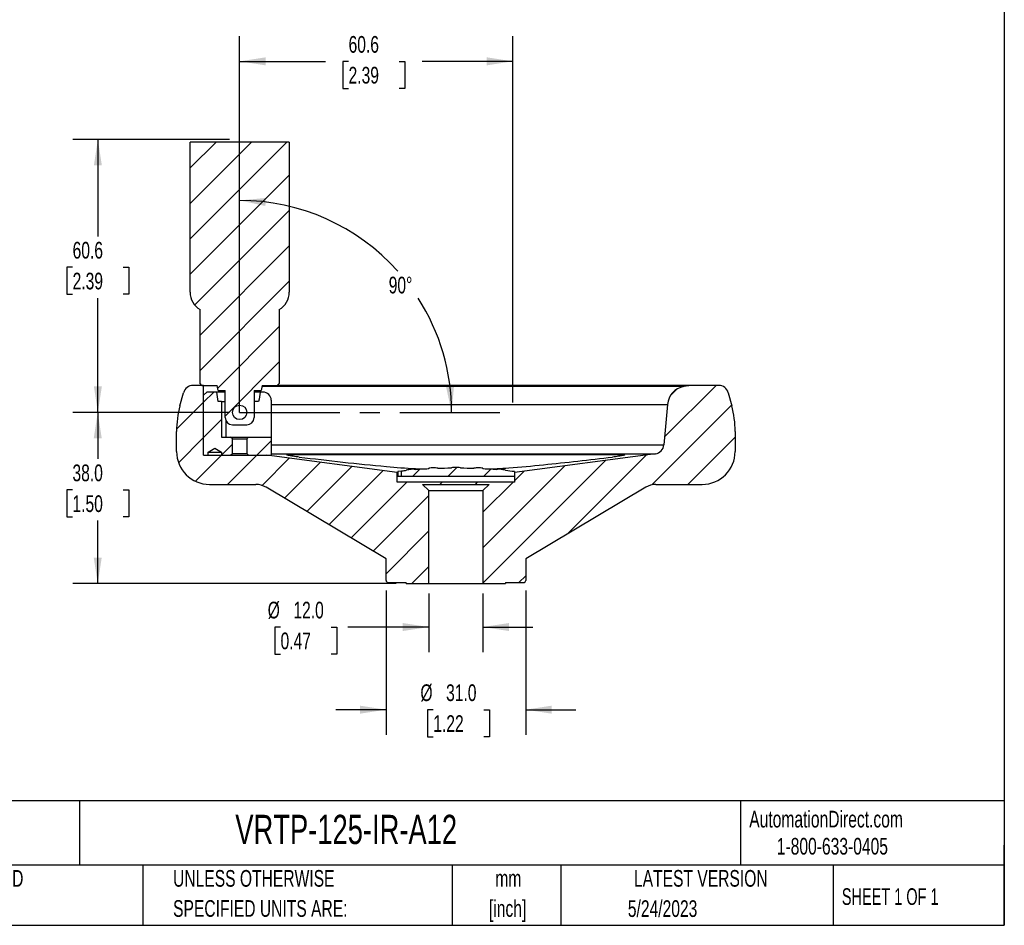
# Model space of a CAD drawing. Header units: millimetres. Extents: x 11 to 478, y 11 to 367.
# Tile 2 of 3: x 259 to 478, y 11 to 212. Entities that reach past the tile are written whole.
import ezdxf

# ---------------------------------------------------------------- set-up
doc = ezdxf.new("R2010")
doc.units = ezdxf.units.MM
doc.header["$LTSCALE"] = 1.75
doc.linetypes.add('CENTERX2', pattern=[20.32, 12.7, -2.54, 2.54, -2.54])
doc.layers.add('CENTER', color=40, linetype='CENTERX2')
doc.layers.add('DIMENSIONS', color=140, linetype='Continuous', lineweight=25)
doc.layers.add('TEXT', color=140, linetype='Continuous', lineweight=25)
doc.styles.add('SLDTEXTSTYLE0', font='TXT', dxfattribs={"width": 0.7})
doc.styles.add('SLDTEXTSTYLE1', font='TXT', dxfattribs={"width": 0.65})
doc.dimstyles.new('SLDDIMSTYLE0', dxfattribs={"dimtxt": 3.776514, "dimasz": 5.7785, "dimexe": 0, "dimexo": 0.0625, "dimgap": 0.944128, "dimtad": 0, "dimtih": 1, "dimtoh": 1, "dimrnd": 1e-09, "dimzin": 4, "dimdsep": 46, "dimtxsty": 'SLDTEXTSTYLE0', "dimsah": 1, "dimcen": 0.09, "dimadec": 0, "dimazin": 1, "dimtfac": 1, "dimtofl": 0, "dimtmove": 0, "dimatfit": 3, "dimfxl": 0, "dimfrac": 2, "dimtolj": 1, "dimtzin": 12, "dimarcsym": 0})
doc.dimstyles.new('SLDDIMSTYLE3', dxfattribs={"dimtxt": 3.776514, "dimasz": 5.7785, "dimexe": 0, "dimexo": 0.0625, "dimgap": 0.944128, "dimtad": 0, "dimtih": 1, "dimtoh": 1, "dimdec": 4, "dimlfac": 1.75, "dimzin": 12, "dimdsep": 46, "dimtxsty": 'SLDTEXTSTYLE0', "dimsah": 1, "dimcen": 0.09, "dimadec": 0, "dimazin": 3, "dimtfac": 1, "dimtdec": 0, "dimtofl": 0, "dimtmove": 0, "dimatfit": 3, "dimfxl": 0, "dimfrac": 2, "dimtolj": 1, "dimtzin": 12, "dimarcsym": 0})
doc.dimstyles.new('SLDDIMSTYLE4', dxfattribs={"dimtxt": 3.776514, "dimasz": 5.7785, "dimexe": 0, "dimexo": 0.0625, "dimgap": 0.944128, "dimtad": 0, "dimtih": 1, "dimtoh": 1, "dimrnd": 1e-09, "dimzin": 12, "dimdsep": 46, "dimtxsty": 'SLDTEXTSTYLE0', "dimsah": 1, "dimcen": 0.09, "dimadec": 0, "dimazin": 3, "dimtfac": 1, "dimtofl": 0, "dimtmove": 0, "dimatfit": 3, "dimfxl": 0, "dimfrac": 2, "dimtolj": 1, "dimtzin": 12, "dimarcsym": 0})
doc.dimstyles.new('SLDDIMSTYLE5', dxfattribs={"dimtxt": 3.776514, "dimasz": 5.7785, "dimexe": 0, "dimexo": 0.0625, "dimgap": 0.944128, "dimtad": 0, "dimtih": 1, "dimtoh": 1, "dimrnd": 1e-09, "dimzin": 4, "dimdsep": 46, "dimtxsty": 'SLDTEXTSTYLE0', "dimsah": 1, "dimcen": 0.09, "dimadec": 0, "dimazin": 1, "dimtfac": 1, "dimtmove": 0, "dimatfit": 0, "dimfxl": 0, "dimfrac": 2, "dimtolj": 1, "dimtzin": 12, "dimarcsym": 0})

# ---------------------------------------------------------------- blocks, each defined once
blk = doc.blocks.new('SW_NOTE_0')
at = {"layer": 'TEXT', "color": 0, "char_height": 3.704, "attachment_point": 2, "style": 'SLDTEXTSTYLE0'}
for s, insert in [('mm', (4.98, 4.77)), ('[inch]', (4.83, -1.91))]:
    blk.add_mtext(s, dxfattribs=dict(at, insert=insert))
blk = doc.blocks.new('SW_NOTE_0_1')
at = {"layer": 'TEXT', "color": 0, "char_height": 3.7042, "attachment_point": 1, "style": 'SLDTEXTSTYLE0'}
for s, insert in [('UNLESS OTHERWISE', (0, 4.77)), ('SPECIFIED UNITS ARE:', (0, -1.91))]:
    blk.add_mtext(s, dxfattribs=dict(at, insert=insert))
blk = doc.blocks.new('SW_NOTE_0_5')
at = {"layer": 'TEXT', "color": 0, "char_height": 3.7042, "attachment_point": 1, "style": 'SLDTEXTSTYLE0'}
for s, insert in [('METRIC UNITS USED', (0, 4.77)), ('FOR PART DESIGN', (0, -1.91))]:
    blk.add_mtext(s, dxfattribs=dict(at, insert=insert))
blk = doc.blocks.new('_D_9')
at = {"layer": 'DIMENSIONS'}
for start, end in [(41.7629, 90), (0, 32.5809)]:
    blk.add_arc((308.09, 124.98), 47.05, start, end, dxfattribs=at)
for points in [[(308.09, 172.03), (313.81, 170.79), (313.91, 172.57)], [(355.15, 124.98), (355.68, 130.8), (353.91, 130.69)]]:
    blk.add_solid(points, dxfattribs=at)
at = {"layer": 'DIMENSIONS', "insert": (341.18, 155.09), "char_height": 3.704, "attachment_point": 1, "style": 'SLDTEXTSTYLE0'}
blk.add_mtext('90°', dxfattribs=at)
blk = doc.blocks.new('_D_10')
at = {"layer": 'DIMENSIONS'}
for p, q in [((305.87, 185.56), (271.07, 185.56)), ((276.62, 185.56), (276.62, 164.05)), ((271.01, 157.21), (269.74, 157.21)), ((269.74, 157.21), (269.74, 151.2)), ((282.23, 157.21), (283.5, 157.21)), ((283.5, 157.21), (283.5, 151.2)), ((269.74, 151.2), (271.01, 151.2)), ((283.5, 151.2), (282.23, 151.2)), ((276.62, 124.98), (276.62, 150.36)), ((305.87, 124.98), (271.07, 124.98))]:
    blk.add_line(p, q, dxfattribs=at)
for points in [[(276.62, 185.56), (275.73, 179.78), (277.51, 179.78)], [(276.62, 124.98), (277.51, 130.76), (275.73, 130.76)]]:
    blk.add_solid(points, dxfattribs=at)
at = {"layer": 'DIMENSIONS', "char_height": 3.704, "attachment_point": 1, "style": 'SLDTEXTSTYLE0'}
for s, insert in [('60.6', (271.01, 162.83)), ('2.39', (271.01, 155.98))]:
    blk.add_mtext(s, dxfattribs=dict(at, insert=insert))
blk = doc.blocks.new('_D_11')
at = {"layer": 'DIMENSIONS'}
for p, q in [((308.09, 127.2), (308.09, 208.46)), ((368.74, 127.2), (368.74, 208.46)), ((308.09, 202.9), (327.15, 202.9)), ((332.27, 202.9), (331, 202.9)), ((331, 202.9), (331, 196.9)), ((343.49, 202.9), (344.76, 202.9)), ((344.76, 202.9), (344.76, 196.9)), ((368.74, 202.9), (348.6, 202.9)), ((331, 196.9), (332.27, 196.9)), ((344.76, 196.9), (343.49, 196.9))]:
    blk.add_line(p, q, dxfattribs=at)
for points in [[(308.09, 202.9), (313.87, 202.01), (313.87, 203.79)], [(368.74, 202.9), (362.96, 203.79), (362.96, 202.01)]]:
    blk.add_solid(points, dxfattribs=at)
at = {"layer": 'DIMENSIONS', "char_height": 3.704, "attachment_point": 1, "style": 'SLDTEXTSTYLE0'}
for s, insert in [('60.6', (332.27, 208.52)), ('2.39', (332.27, 201.68))]:
    blk.add_mtext(s, dxfattribs=dict(at, insert=insert))
blk = doc.blocks.new('_D_12')
at = {"layer": 'DIMENSIONS'}
for p, q in [((305.87, 124.98), (271.03, 124.98)), ((276.59, 124.98), (276.59, 114.63)), ((270.98, 107.78), (269.71, 107.78)), ((269.71, 107.78), (269.71, 101.78)), ((282.2, 107.78), (283.47, 107.78)), ((283.47, 107.78), (283.47, 101.78)), ((269.71, 101.78), (270.98, 101.78)), ((276.59, 86.98), (276.59, 100.94)), ((283.47, 101.78), (282.2, 101.78)), ((342.87, 86.98), (271.03, 86.98))]:
    blk.add_line(p, q, dxfattribs=at)
for points in [[(276.59, 124.98), (275.7, 119.2), (277.48, 119.2)], [(276.59, 86.98), (277.48, 92.76), (275.7, 92.76)]]:
    blk.add_solid(points, dxfattribs=at)
at = {"layer": 'DIMENSIONS', "char_height": 3.704, "attachment_point": 1, "style": 'SLDTEXTSTYLE0'}
for s, insert in [('38.0', (270.98, 113.4)), ('1.50', (270.98, 106.56))]:
    blk.add_mtext(s, dxfattribs=dict(at, insert=insert))
blk = doc.blocks.new('_D_13')
at = {"layer": 'DIMENSIONS'}
for p, q in [((350.09, 84.76), (350.09, 71.77)), ((362.09, 84.76), (362.09, 71.77)), ((317.17, 77.32), (315.9, 77.32)), ((315.9, 77.32), (315.9, 71.32)), ((328.39, 77.32), (329.66, 77.32)), ((329.66, 77.32), (329.66, 71.32)), ((350.09, 77.32), (332.09, 77.32)), ((362.09, 77.32), (373.2, 77.32)), ((315.9, 71.32), (317.17, 71.32)), ((329.66, 71.32), (328.39, 71.32))]:
    blk.add_line(p, q, dxfattribs=at)
for points in [[(350.09, 77.32), (344.31, 78.21), (344.31, 76.44)], [(362.09, 77.32), (367.87, 76.44), (367.87, 78.21)]]:
    blk.add_solid(points, dxfattribs=at)
at = {"layer": 'DIMENSIONS', "char_height": 3.704, "attachment_point": 1, "style": 'SLDTEXTSTYLE0'}
for s, insert in [('%%c', (314.32, 82.94)), ('12.0', (320.02, 82.94)), ('0.47', (317.17, 76.1))]:
    blk.add_mtext(s, dxfattribs=dict(at, insert=insert))
blk = doc.blocks.new('_D_14')
at = {"layer": 'DIMENSIONS'}
for p, q in [((340.59, 85.46), (340.59, 53.42)), ((371.59, 85.46), (371.59, 53.42)), ((340.59, 58.98), (329.48, 58.98)), ((351.07, 58.98), (349.81, 58.98)), ((349.81, 58.98), (349.81, 52.98)), ((362.3, 58.98), (363.56, 58.98)), ((363.56, 58.98), (363.56, 52.98)), ((371.59, 58.98), (382.7, 58.98)), ((349.81, 52.98), (351.07, 52.98)), ((363.56, 52.98), (362.3, 52.98))]:
    blk.add_line(p, q, dxfattribs=at)
for points in [[(340.59, 58.98), (334.81, 59.87), (334.81, 58.09)], [(371.59, 58.98), (377.37, 58.09), (377.37, 59.87)]]:
    blk.add_solid(points, dxfattribs=at)
at = {"layer": 'DIMENSIONS', "char_height": 3.704, "attachment_point": 1, "style": 'SLDTEXTSTYLE0'}
for s, insert in [('%%c', (348.22, 64.6)), ('31.0', (353.92, 64.6)), ('1.22', (351.07, 57.75))]:
    blk.add_mtext(s, dxfattribs=dict(at, insert=insert))

msp = doc.modelspace()

# ---------------------------------------------------------------- hatches: boundary and pattern name
at = {"layer": 'TEXT'}
h = msp.add_hatch(dxfattribs=at)
h.set_pattern_fill('ANSI31', color=256, scale=1.75, style=0)
edge = h.paths.add_edge_path(flags=0)
edge.add_arc((306.491985, 123.810609), 1.6, 180, 270)
edge.add_line((306.491985, 122.210609), (309.691985, 122.210609))
edge.add_arc((309.691985, 123.810609), 1.6, 270, 360)
edge.add_line((311.291985, 123.810609), (311.291985, 129.810609))
edge.add_line((311.291985, 129.810609), (312.891985, 129.810609))
edge.add_line((312.891985, 129.810609), (313.056076, 130.978177))
edge.add_line((313.056076, 130.978177), (316.451985, 130.978177))
edge.add_line((316.451985, 130.978177), (316.891985, 131.418177))
edge.add_line((316.891985, 131.418177), (316.891985, 147.817665))
edge.add_arc((314.691985, 151.628177), 4.4, 300, 360)
edge.add_line((319.091985, 151.628177), (319.091985, 184.978177))
edge.add_line((319.091985, 184.978177), (297.091985, 184.978177))
edge.add_line((297.091985, 184.978177), (297.091985, 151.628177))
edge.add_arc((301.491985, 151.628177), 4.4, 180, 240)
edge.add_line((299.291985, 147.817665), (299.291985, 131.418177))
edge.add_line((299.291985, 131.418177), (299.731985, 130.978177))
edge.add_line((299.731985, 130.978177), (303.127894, 130.978177))
edge.add_line((303.127894, 130.978177), (303.291985, 129.810609))
edge.add_line((303.291985, 129.810609), (304.891985, 129.810609))
edge.add_line((304.891985, 129.810609), (304.891985, 123.810609))
edge = h.paths.add_edge_path(flags=0)
edge.add_arc((308.091985, 124.978177), 1.6, 0, 360)
h = msp.add_hatch(dxfattribs=at)
h.set_pattern_fill('ANSI31', color=256, scale=1.75, style=0)
edge = h.paths.add_edge_path(flags=0)
edge.add_arc((400.491642, 104.578177), 4.4, 90, 120.79178372, ccw=False)
edge.add_line((400.491642, 108.978177), (410.758652, 108.978177))
edge.add_arc((410.758652, 116.31151), 7.333333, 270, 360)
edge.add_line((418.091985, 116.31151), (418.091985, 120.748488))
edge.add_arc((396.091985, 120.748488), 22, 0, 15)
edge.add_line((417.342353, 126.442507), (416.563942, 129.347578))
edge.add_arc((414.438905, 128.778177), 2.2, 15, 90)
edge.add_line((414.438905, 130.978177), (408.352082, 130.978177))
edge.add_line((408.352082, 130.978177), (406.683157, 130.6839))
edge.add_arc((407.447209, 126.350746), 4.4, 100, 175)
edge.add_line((403.063952, 126.734231), (402.280508, 117.779423))
edge.add_arc((400.08888, 117.971166), 2.2, 277.54366282, 355, ccw=False)
edge.add_line((400.377699, 115.790207), (369.091985, 111.647107))
edge.add_line((369.091985, 111.647107), (369.091985, 109.478177))
edge.add_line((369.091985, 109.478177), (343.091985, 109.478177))
edge.add_line((343.091985, 109.478177), (343.091985, 111.647107))
edge.add_line((343.091985, 111.647107), (314.162498, 115.478177))
edge.add_line((314.162498, 115.478177), (300.091985, 115.478177))
edge.add_line((300.091985, 115.478177), (300.091985, 130.978177))
edge.add_line((300.091985, 130.978177), (297.745065, 130.978177))
edge.add_arc((297.745065, 128.778177), 2.2, 90, 165)
edge.add_line((295.620028, 129.347578), (294.841617, 126.442507))
edge.add_arc((316.091985, 120.748488), 22, 165, 180)
edge.add_line((294.091985, 120.748488), (294.091985, 116.31151))
edge.add_arc((301.425318, 116.31151), 7.333333, 180, 270)
edge.add_line((301.425318, 108.978177), (311.692328, 108.978177))
edge.add_arc((311.692328, 104.578177), 4.4, 59.20821628, 90, ccw=False)
edge.add_line((313.944775, 108.357923), (340.591985, 92.478177))
edge.add_line((340.591985, 92.478177), (340.591985, 87.678177))
edge.add_arc((341.091985, 87.678177), 0.5, 180, 270)
edge.add_line((341.091985, 87.178177), (345.091985, 87.178177))
edge.add_line((345.091985, 87.178177), (345.091985, 86.978177))
edge.add_line((345.091985, 86.978177), (350.091985, 86.978177))
edge.add_line((350.091985, 86.978177), (350.091985, 107.603177))
edge.add_line((350.091985, 107.603177), (348.716985, 108.978177))
edge.add_line((348.716985, 108.978177), (363.466985, 108.978177))
edge.add_line((363.466985, 108.978177), (362.091985, 107.603177))
edge.add_line((362.091985, 107.603177), (362.091985, 86.978177))
edge.add_line((362.091985, 86.978177), (367.091985, 86.978177))
edge.add_line((367.091985, 86.978177), (367.091985, 87.178177))
edge.add_line((367.091985, 87.178177), (371.091985, 87.178177))
edge.add_arc((371.091985, 87.678177), 0.5, 270, 360)
edge.add_line((371.591985, 87.678177), (371.591985, 92.478177))
edge.add_line((371.591985, 92.478177), (398.239195, 108.357923))
h = msp.add_hatch(dxfattribs=at)
h.set_pattern_fill('ANSI31', color=256, scale=1.75, style=0)
h.paths.add_polyline_path([(304.091985, 115.478177), (306.091985, 115.478177), (306.470985, 115.857177), (306.470985, 119.099177), (306.091985, 119.478177), (304.091985, 119.478177), (304.091985, 127.378177), (303.291985, 127.378177), (302.996849, 129.478177), (300.791985, 129.478177), (300.091985, 128.778177), (300.091985, 115.478177), (301.091985, 115.478177), (301.091985, 116.178177), (302.591985, 117.044202), (304.091985, 116.178177)], flags=0)
h = msp.add_hatch(dxfattribs=at)
h.set_pattern_fill('ANSI31', color=256, scale=1.75, style=0)
edge = h.paths.add_edge_path(flags=0)
edge.add_arc((308.091985, 124.978177), 1.6, 0, 360)
h = msp.add_hatch(dxfattribs=at)
h.set_pattern_fill('ANSI31', color=256, scale=1.75, style=0)
h.paths.add_polyline_path([(315.091985, 119.478177), (310.091985, 119.478177), (309.712985, 119.099177), (309.712985, 115.857177), (310.091985, 115.478177), (315.091985, 115.478177)], flags=0)
h = msp.add_hatch(dxfattribs=at)
h.set_pattern_fill('ANSI31', color=256, scale=1.75, style=0)
edge = h.paths.add_edge_path(flags=0)
edge.add_line((355.091985, 112.658177), (355.091985, 112.574733))
edge.add_arc((355.974193, 1.578239), 111, 90.45538129, 92.00431985)
edge.add_line((352.091985, 112.510329), (352.091985, 112.558177))
edge.add_arc((351.096985, 107.658179), 5, 78.52151507, 90.05729865)
edge.add_arc((351.086985, 107.658179), 5, 89.94270135, 101.47848493)
edge.add_line((350.091985, 112.558177), (350.091985, 112.422272))
edge.add_arc((355.974193, 1.578239), 111, 93.03769036, 94.59844214)
edge.add_line((347.075121, 112.220937), (347.067581, 112.307111))
edge.add_arc((346.503431, 107.33904), 5, 83.52151507, 95.05729865)
edge.add_arc((346.493468, 107.338168), 5, 94.94270135, 106.47848493)
edge.add_line((345.075192, 112.1328), (345.08308, 112.042639))
edge.add_arc((355.974193, 1.578239), 111, 95.63081456, 96.18145368)
edge.add_line((344.021985, 111.932871), (344.021985, 110.828177))
edge.add_line((344.021985, 110.828177), (369.091985, 110.828177))
edge.add_line((369.091985, 110.828177), (369.091985, 111.828177))
edge.add_arc((356.209777, 1.578239), 111, 83.33546694, 84.36918544)
edge.add_line((367.10089, 112.042639), (367.108778, 112.1328))
edge.add_arc((365.690502, 107.338168), 5, 73.52151507, 85.05729865)
edge.add_arc((365.680539, 107.33904), 5, 84.94270135, 96.47848493)
edge.add_line((365.116389, 112.307111), (365.108849, 112.220937))
edge.add_arc((356.209777, 1.578239), 111, 85.40155786, 86.96230964)
edge.add_line((362.091985, 112.422272), (362.091985, 112.558177))
edge.add_arc((361.096985, 107.658179), 5, 78.52151507, 90.05729865)
edge.add_arc((361.086985, 107.658179), 5, 89.94270135, 101.47848493)
edge.add_line((360.091985, 112.558177), (360.091985, 112.510329))
edge.add_arc((356.209777, 1.578239), 111, 87.99568015, 89.54461871)
edge.add_line((357.091985, 112.574733), (357.091985, 112.658177))
edge.add_arc((356.096985, 107.758179), 5, 78.52151507, 90.05729865)
edge.add_arc((356.086985, 107.758179), 5, 89.94270135, 101.47848493)

# ---------------------------------------------------------------- linework, layer by layer
for p, q in [((297.091985, 151.628177), (297.091985, 184.978177)), ((319.091985, 184.978177), (297.091985, 184.978177)), ((319.091985, 184.978177), (319.091985, 151.628177)), ((299.291985, 131.418177), (299.291985, 147.817665)), ((316.891985, 147.817665), (316.891985, 131.418177)), ((299.731985, 130.978177), (299.291985, 131.418177)), ((316.891985, 131.418177), (316.451985, 130.978177)), ((294.841617, 126.442507), (295.620028, 129.347578)), ((300.091985, 130.978177), (297.745065, 130.978177)), ((299.731985, 130.978177), (303.127894, 130.978177)), ((300.091985, 115.478177), (300.091985, 130.978177)), ((300.091985, 128.778177), (300.791985, 129.478177)), ((302.996849, 129.478177), (300.791985, 129.478177)), ((303.291985, 127.378177), (302.996849, 129.478177)), ((304.891985, 129.478177), (302.996849, 129.478177)), ((303.291985, 129.810609), (303.127894, 130.978177)), ((303.291985, 129.810609), (304.891985, 129.810609)), ((304.891985, 123.810609), (304.891985, 129.810609)), ((311.291985, 129.810609), (312.891985, 129.810609)), ((311.291985, 129.810609), (311.291985, 123.810609)), ((312.645656, 129.478177), (311.291985, 129.478177)), ((313.271985, 129.478177), (312.645656, 129.478177)), ((313.056076, 130.978177), (312.891985, 129.810609)), ((406.683157, 130.6839), (313.014718, 130.6839)), ((313.056076, 130.978177), (316.451985, 130.978177)), ((408.352082, 130.978177), (316.451985, 130.978177)), ((408.352082, 130.978177), (406.683157, 130.6839)), ((414.438905, 130.978177), (408.352082, 130.978177)), ((416.563942, 129.347578), (417.342353, 126.442507)), ((300.091985, 115.478177), (300.091985, 128.778177)), ((304.091985, 127.378177), (303.291985, 127.378177)), ((304.091985, 127.378177), (304.091985, 119.478177)), ((304.091985, 127.378177), (304.891985, 127.378177)), ((312.312827, 127.378177), (311.291985, 127.378177)), ((315.091985, 127.658177), (315.091985, 119.478177)), ((315.091985, 126.734231), (403.063952, 126.734231)), ((403.063952, 126.734231), (402.280508, 117.779423)), ((305.006271, 123.216763), (305.006271, 119.478177)), ((294.091985, 116.31151), (294.091985, 120.748488)), ((306.491985, 122.210609), (309.691985, 122.210609)), ((418.091985, 120.748488), (418.091985, 116.31151)), ((304.091985, 119.478177), (306.091985, 119.478177)), ((306.470985, 119.099177), (306.091985, 119.478177)), ((306.091985, 119.478177), (310.091985, 119.478177)), ((306.470985, 115.857177), (306.470985, 119.099177)), ((306.470985, 119.099177), (309.712985, 119.099177)), ((310.091985, 119.478177), (309.712985, 119.099177)), ((309.712985, 119.099177), (309.712985, 115.857177)), ((310.091985, 119.478177), (315.091985, 119.478177)), ((315.091985, 119.478177), (315.091985, 115.478177)), ((301.091985, 116.178177), (302.591985, 117.044202)), ((301.091985, 115.478177), (301.091985, 116.178177)), ((301.091985, 116.178177), (304.091985, 116.178177)), ((302.591985, 117.044202), (304.091985, 116.178177)), ((304.091985, 116.178177), (304.091985, 115.478177)), ((306.091985, 115.478177), (306.470985, 115.857177)), ((306.470985, 115.857177), (309.712985, 115.857177)), ((309.712985, 115.857177), (310.091985, 115.478177)), ((315.091985, 117.779423), (402.280508, 117.779423)), ((300.091985, 115.478177), (314.162498, 115.478177)), ((300.091985, 115.478177), (301.091985, 115.478177)), ((304.091985, 115.478177), (306.091985, 115.478177)), ((310.091985, 115.478177), (315.091985, 115.478177)), ((343.091985, 111.647107), (314.162498, 115.478177)), ((315.091985, 115.790207), (400.377699, 115.790207)), ((318.941779, 115.587977), (393.242191, 115.587977)), ((318.941779, 115.420296), (318.941779, 115.587977)), ((400.377699, 115.790207), (369.091985, 111.647107)), ((393.242191, 115.419325), (393.242191, 115.587977)), ((343.091985, 109.478177), (343.091985, 111.647107)), ((343.197122, 111.647107), (343.091985, 111.647107)), ((344.021985, 111.920226), (343.197122, 111.828177)), ((343.197122, 111.828177), (343.197122, 110.828177)), ((344.021985, 110.828177), (344.021985, 111.932871)), ((345.08308, 112.042639), (345.075192, 112.1328)), ((346.067652, 112.320013), (346.05769, 112.319142)), ((347.067581, 112.307111), (347.075121, 112.220937)), ((350.091985, 112.422272), (350.091985, 112.558177)), ((351.096985, 112.658179), (351.086985, 112.658179)), ((352.091985, 112.558177), (352.091985, 112.510329)), ((355.091985, 112.574733), (355.091985, 112.658177)), ((356.096985, 112.758179), (356.086985, 112.758179)), ((357.091985, 112.658177), (357.091985, 112.574733)), ((360.091985, 112.510329), (360.091985, 112.558177)), ((361.096985, 112.658179), (361.086985, 112.658179)), ((362.091985, 112.558177), (362.091985, 112.422272)), ((365.108849, 112.220937), (365.116389, 112.307111)), ((366.12628, 112.319142), (366.116318, 112.320013)), ((367.108778, 112.1328), (367.10089, 112.042639)), ((369.091985, 111.828177), (369.091985, 110.828177)), ((369.091985, 111.647107), (369.091985, 109.478177)), ((369.091985, 109.478177), (343.091985, 109.478177)), ((343.197122, 110.828177), (344.021985, 110.828177)), ((344.021985, 110.828177), (369.091985, 110.828177)), ((301.425318, 108.978177), (311.692328, 108.978177)), ((340.591985, 92.478177), (313.944775, 108.357923)), ((348.716985, 108.978177), (363.466985, 108.978177)), ((350.091985, 107.603177), (348.716985, 108.978177)), ((350.091985, 86.978177), (350.091985, 107.603177)), ((350.091985, 107.603177), (362.091985, 107.603177)), ((363.466985, 108.978177), (362.091985, 107.603177)), ((362.091985, 107.603177), (362.091985, 86.978177)), ((398.239195, 108.357923), (371.591985, 92.478177)), ((400.491642, 108.978177), (410.758652, 108.978177)), ((340.591985, 87.678177), (340.591985, 92.478177)), ((371.591985, 92.478177), (371.591985, 87.678177)), ((341.091985, 87.178177), (345.091985, 87.178177)), ((345.091985, 86.978177), (345.091985, 87.178177)), ((345.091985, 86.978177), (350.091985, 86.978177)), ((350.091985, 86.978177), (362.091985, 86.978177)), ((362.091985, 86.978177), (367.091985, 86.978177)), ((367.091985, 87.178177), (371.091985, 87.178177)), ((367.091985, 87.178177), (367.091985, 86.978177))]:
    msp.add_line(p, q)
msp.add_circle((308.091985, 124.978177), 1.6)
for centre, radius, start, end in [((301.491985, 151.628177), 4.4, 180, 240), ((314.691985, 151.628177), 4.4, 300, 0), ((297.745065, 128.778177), 2.2, 90, 165), ((313.271985, 127.658177), 1.82, 0, 90), ((407.447209, 126.350746), 4.4, 100, 175), ((414.438905, 128.778177), 2.2, 15, 90), ((316.091985, 120.748488), 22, 165, 180), ((396.091985, 120.748488), 22, 0, 15), ((306.491985, 123.810609), 1.6, 180, 270), ((309.691985, 123.810609), 1.6, 270, 0), ((301.425318, 116.31151), 7.333333, 180, 270), ((400.08888, 117.971166), 2.2, 277.54366282, 355), ((410.758652, 116.31151), 7.333333, 270, 0), ((355.974193, 1.578239), 111, 95.63081456, 96.18145368), ((346.493468, 107.338168), 5, 94.94270135, 106.47848493), ((346.503431, 107.33904), 5, 83.52151507, 95.05729865), ((355.974193, 1.578239), 111, 93.03769036, 94.59844214), ((351.086985, 107.658179), 5, 89.94270135, 101.47848493), ((351.096985, 107.658179), 5, 78.52151507, 90.05729865), ((355.974193, 1.578239), 111, 90.45538129, 92.00431985), ((356.086985, 107.758179), 5, 89.94270135, 101.47848493), ((356.096985, 107.758179), 5, 78.52151507, 90.05729865), ((356.209777, 1.578239), 111, 87.99568015, 89.54461871), ((361.086985, 107.658179), 5, 89.94270135, 101.47848493), ((361.096985, 107.658179), 5, 78.52151507, 90.05729865), ((356.209777, 1.578239), 111, 85.40155786, 86.96230964), ((365.680539, 107.33904), 5, 84.94270135, 96.47848493), ((365.690502, 107.338168), 5, 73.52151507, 85.05729865), ((356.209777, 1.578239), 111, 83.33546694, 84.36918544), ((311.692328, 104.578177), 4.4, 59.20821628, 90), ((400.491642, 104.578177), 4.4, 90, 120.79178372), ((341.091985, 87.678177), 0.5, 180, 270), ((371.091985, 87.678177), 0.5, 270, 0)]:
    msp.add_arc(centre, radius, start, end)
msp.add_open_spline([(312.645656, 129.478177), (312.535558, 128.778043), (312.424682, 128.078032), (312.312827, 127.378177)], degree=3)
for points, knots in [([(321.335904, 115.052209), (321.094292, 115.080935), (320.858201, 115.110879), (320.396661, 115.172985), (320.17207, 115.2051), (319.759422, 115.267925), (319.565574, 115.299526), (319.226733, 115.35933), (319.079358, 115.387882), (318.835884, 115.441247), (318.743211, 115.465262), (318.647435, 115.497468), (318.622836, 115.507589), (318.589896, 115.525965), (318.581272, 115.534299), (318.578711, 115.556794), (318.609063, 115.568521), (318.730257, 115.583991), (318.821291, 115.587977), (318.941779, 115.587977)], [0, 0, 0, 0, 0.125, 0.125, 0.25, 0.25, 0.375, 0.375, 0.5, 0.5, 0.625, 0.625, 0.6875, 0.6875, 0.75, 0.75, 0.875, 0.875, 1, 1, 1, 1]), ([(321.335904, 115.052209), (324.554089, 114.671751), (330.990277, 113.910855), (339.596028, 113.04824), (345.781334, 112.522308), (348.744465, 112.414428), (349.54029, 112.385454)], [0, 0, 0, 0, 0.3430648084, 0.686110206, 0.9156968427, 1, 1, 1, 1]), ([(362.669678, 112.383719), (364.394968, 112.466341), (368.68396, 112.671738), (375.518859, 113.338253), (383.185734, 114.147487), (388.29394, 114.750633), (390.848066, 115.052209)], [0, 0, 0, 0, 0.18301081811, 0.45495634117, 0.72747566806, 1, 1, 1, 1]), ([(393.242191, 115.587977), (393.362653, 115.587977), (393.452904, 115.584057), (393.544345, 115.572441), (393.567442, 115.567553), (393.597315, 115.556044), (393.604326, 115.54942), (393.602048, 115.52696), (393.568472, 115.508241), (393.441642, 115.465525), (393.347801, 115.441186), (393.105106, 115.387988), (392.959165, 115.359679), (392.618213, 115.299485), (392.426669, 115.268261), (392.013628, 115.205351), (391.788403, 115.173143), (391.328783, 115.111274), (391.089625, 115.080929), (390.848066, 115.052209)], [0, 0, 0, 0, 0.125, 0.125, 0.1875, 0.1875, 0.25, 0.25, 0.375, 0.375, 0.5, 0.5, 0.625, 0.625, 0.75, 0.75, 0.875, 0.875, 1, 1, 1, 1])]:
    msp.add_open_spline(points, degree=3, knots=knots)
at = {"layer": 'CENTER'}
for q in [(308.091985, 185.562725), (368.739878, 124.978177)]:
    msp.add_line((308.091985, 124.978177), q, dxfattribs=at)
at = {"layer": 'TEXT'}
for p, q in [((477.8375, 366.7125), (477.8375, 11.1125)), ((477.8375, 38.720688), (11.1125, 38.720688)), ((272.578067, 38.720688), (272.578067, 24.4475)), ((419.25691, 38.720688), (419.25691, 24.4475)), ((477.8375, 11.1125), (477.8375, 28.8925)), ((477.8375, 24.4475), (11.1125, 24.4475)), ((286.61531, 24.4475), (286.61531, 11.1125)), ((355.292533, 24.4475), (355.292533, 11.1125)), ((379.421171, 24.4475), (379.421171, 11.1125)), ((439.860311, 24.4475), (439.860311, 11.1125)), ((11.1125, 11.1125), (477.8375, 11.1125))]:
    msp.add_line(p, q, dxfattribs=at)

# ---------------------------------------------------------------- block references
for name, p in [('SW_NOTE_0_5', (224.83715, 18.612068)), ('SW_NOTE_0_1', (293.313848, 18.612068)), ('SW_NOTE_0', (362.750675, 18.607337))]:
    msp.add_blockref(name, p, dxfattribs=at)

# ---------------------------------------------------------------- texts
for s, insert, char_height, attachment_point, style in [('VRTP-125-IR-A12', (307.128147, 35.637671), 6.48229167, 1, 'SLDTEXTSTYLE0'), ('AutomationDirect.com', (421.216178, 36.53393), 3.70416667, 1, 'SLDTEXTSTYLE0'), ('1-800-633-0405', (427.335265, 30.514792), 3.70416667, 1, 'SLDTEXTSTYLE0'), ('LATEST VERSION', (410.46623, 23.386989), 3.70416667, 2, 'SLDTEXTSTYLE0'), ('SHEET 1 OF 1', (441.77225, 19.340108), 3.70416667, 1, 'SLDTEXTSTYLE1'), ('5/24/2023', (401.977613, 16.673192), 3.7041667, 2, 'SLDTEXTSTYLE0')]:
    msp.add_mtext(s, dxfattribs=dict(at, insert=insert, char_height=char_height, attachment_point=attachment_point, style=style))

# ---------------------------------------------------------------- dimensions: what is measured, and where the dimension line sits
at = {"layer": 'DIMENSIONS'}
dim = msp.add_linear_dim(base=(368.739878, 202.90285), p1=(308.091985, 124.978177), p2=(368.739878, 124.978177), dimstyle='SLDDIMSTYLE4', dxfattribs=at)
dim.commit()
dim.dimension.update_dxf_attribs({"geometry": '_D_11', "text_midpoint": (337.876203, 202.90285), "dimtype": 160})
for base, p2, dimstyle, picture, middle in [((276.623112, 185.562725), (308.091985, 185.562725), 'SLDDIMSTYLE4', '_D_10', (276.623112, 157.2061)), ((276.591217, 86.978177), (345.091985, 86.978177), 'SLDDIMSTYLE0', '_D_12', (276.591217, 107.783024))]:
    dim = msp.add_linear_dim(base=base, p1=(308.091985, 124.978177), p2=p2, angle=90, dimstyle=dimstyle, dxfattribs=at)
    dim.commit()
    dim.dimension.update_dxf_attribs({"geometry": picture, "text_midpoint": middle, "dimtype": 160})
dim = msp.add_angular_dim_2l(base=(353.256292, 138.176969), line1=((368.739878, 124.978177), (308.091985, 124.978177)), line2=((308.091985, 185.562725), (308.091985, 124.978177)), dimstyle='SLDDIMSTYLE3', dxfattribs=at)
dim.commit()
dim.dimension.update_dxf_attribs({"geometry": '_D_9', "text_midpoint": (345.654374, 153.317015), "dimtype": 162})
dim = msp.add_linear_dim(base=(340.591985, 58.978177), p1=(371.591985, 87.678177), p2=(340.591985, 87.678177), angle=0, text='%%c<>', dimstyle='SLDDIMSTYLE5', dxfattribs=at)
dim.commit()
dim.dimension.update_dxf_attribs({"geometry": '_D_14', "text_midpoint": (356.684991, 58.978177), "dimtype": 160})
dim = msp.add_linear_dim(base=(350.091985, 77.324167), p1=(362.091985, 86.978177), p2=(350.091985, 86.978177), text='%%c<>', dimstyle='SLDDIMSTYLE5', dxfattribs=at)
dim.commit()
dim.dimension.update_dxf_attribs({"geometry": '_D_13', "text_midpoint": (322.782605, 77.324167), "dimtype": 160})

doc.saveas('drawing.dxf')
